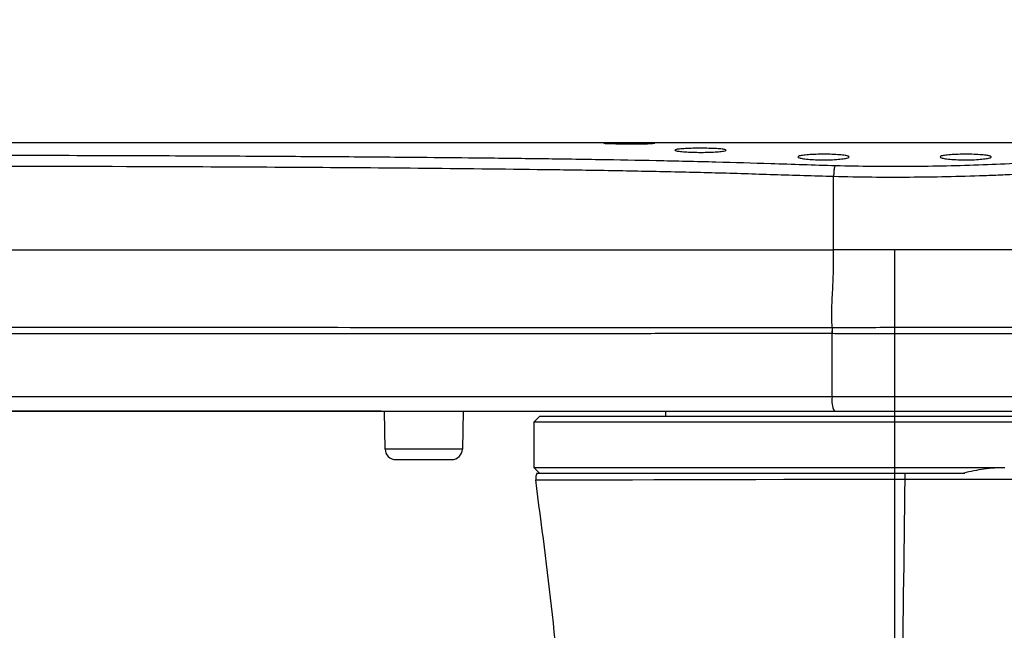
# Model space of a CAD drawing. Header units: millimetres. Extents: x 7590 to 10884, y -1862 to 419.
# Tile 49 of 83: x 8577 to 8760, y -777 to -663. Entities that reach past the tile are written whole.
import ezdxf

# ---------------------------------------------------------------- set-up
doc = ezdxf.new("R2010")
doc.units = ezdxf.units.MM
doc.header["$PDSIZE"] = -1
doc.layers.add('D中心线OR符号线', color=7, linetype='Continuous')
doc.styles.get("Standard").update_dxf_attribs({"font": 'times.ttf'})
doc.dimstyles.new('ISO-25', dxfattribs={"dimtxt": 18, "dimasz": 15, "dimexe": 1.25, "dimexo": 0.625, "dimtad": 1, "dimtoh": 1, "dimtxsty": 'Standard', "dimcen": 2.5, "dimadec": 0, "dimazin": 0, "dimtfac": 1, "dimtmove": 0, "dimatfit": 3, "dimfxl": 1, "dimarcsym": 0})

# ---------------------------------------------------------------- blocks, each defined once
blk = doc.blocks.new('*D99')
at = {"color": 0, "lineweight": -2}
for p, q in [((8643.72, -736.27), (8334.52, -736.27)), ((8335.77, -748.27), (8335.77, -901.27)), ((8670.39, -913.27), (8334.52, -913.27))]:
    blk.add_line(p, q, dxfattribs=at)
at = {"color": 0}
for points in [[(8337.77, -748.27), (8333.77, -748.27), (8335.77, -736.27)], [(8333.77, -901.27), (8337.77, -901.27), (8335.77, -913.27)]]:
    blk.add_solid(points, dxfattribs=at)
at = {"layer": 'Defpoints', "color": 0}
for p in [(8644.34, -736.27), (8335.77, -913.27), (8671.02, -913.27)]:
    blk.add_point(p, dxfattribs=at)
at = {"color": 0, "insert": (8327.49, -824.77), "char_height": 15, "attachment_point": 5, "rotation": 90}
blk.add_mtext('177', dxfattribs=at)
blk = doc.blocks.new('*D101')
at = {"color": 0, "lineweight": -2}
for p, q in [((8138.52, -345.27), (7958.2, -345.27)), ((7959.45, -891.27), (7959.45, -357.27)), ((8671.02, -903.27), (7958.2, -903.27))]:
    blk.add_line(p, q, dxfattribs=at)
at = {"color": 0}
for points in [[(7961.45, -357.27), (7957.45, -357.27), (7959.45, -345.27)], [(7957.45, -891.27), (7961.45, -891.27), (7959.45, -903.27)]]:
    blk.add_solid(points, dxfattribs=at)
at = {"layer": 'Defpoints', "color": 0}
for p in [(7959.45, -345.27), (8139.14, -345.27), (8671.64, -903.27)]:
    blk.add_point(p, dxfattribs=at)
at = {"color": 0, "insert": (7951.2, -623.26), "char_height": 15, "attachment_point": 5, "rotation": 90}
blk.add_mtext('558', dxfattribs=at)
blk = doc.blocks.new('*D103')
at = {"color": 0, "lineweight": -2}
for p, q in [((8093.27, -680.27), (8006.71, -680.27)), ((8007.96, -901.27), (8007.96, -692.27)), ((8671.02, -913.27), (8006.71, -913.27))]:
    blk.add_line(p, q, dxfattribs=at)
at = {"color": 0}
for points in [[(8009.96, -692.27), (8005.96, -692.27), (8007.96, -680.27)], [(8005.96, -901.27), (8009.96, -901.27), (8007.96, -913.27)]]:
    blk.add_solid(points, dxfattribs=at)
at = {"layer": 'Defpoints', "color": 0}
for p in [(8007.96, -680.27), (8093.89, -680.27), (8671.64, -913.27)]:
    blk.add_point(p, dxfattribs=at)
at = {"color": 0, "insert": (7999.7, -797.9), "char_height": 15, "attachment_point": 5, "rotation": 90}
blk.add_mtext('233', dxfattribs=at)

msp = doc.modelspace()

# ---------------------------------------------------------------- linework, layer by layer
at = {"color": 7, "lineweight": 25}
for p, q in [((8474.142, -686.269), (8802.354, -686.269)), ((8727.772, -706.269), (8727.814, -692.584)), ((8804.618, -706.269), (8727.772, -706.269)), ((8727.528, -720.758), (8727.51, -721.783)), ((8727.516, -733.624), (8727.552, -721.783)), ((8644.463, -743.304), (8644.34, -736.269)), ((8658.944, -736.269), (8658.821, -743.304)), ((8672.142, -738.269), (8673.142, -737.269)), ((8805.142, -737.269), (8673.142, -737.269)), ((8696.642, -737.269), (8696.642, -736.269)), ((8696.642, -737.269), (8696.642, -736.269)), ((8727.967, -736.269), (8803.496, -736.269)), ((8672.142, -746.769), (8672.142, -738.269)), ((8672.142, -738.269), (8806.142, -738.269)), ((8646.463, -745.269), (8656.821, -745.269)), ((8673.142, -747.769), (8672.142, -746.769)), ((8759.46, -746.769), (8672.142, -746.769)), ((8673.142, -747.769), (8752.172, -747.769)), ((8741.032, -747.769), (8751.987, -747.769))]:
    msp.add_line(p, q, dxfattribs=at)
at = {"color": 8, "lineweight": 25}
for p, q in [((8806.096, -733.624), (8727.516, -733.624)), ((8651.642, -743.304), (8644.463, -743.304)), ((8658.821, -743.304), (8651.642, -743.304))]:
    msp.add_line(p, q, dxfattribs=at)
at = {"color": 7, "lineweight": 25, "flags": 128}
msp.add_lwpolyline([(8694.569, -686.464), (8694.598, -686.48), (8694.15, -686.529), (8693.221, -686.575), (8691.914, -686.61), (8690.378, -686.627), (8688.787, -686.623), (8687.32, -686.598), (8686.141, -686.559), (8685.382, -686.511), (8685.13, -686.462), (8685.414, -686.419), (8686.203, -686.385), (8687.405, -686.362), (8688.887, -686.351), (8689.88, -686.349), (8689.88, -686.349)], dxfattribs=at)
at = {"color": 8, "lineweight": 25, "flags": 128}
msp.add_lwpolyline([(8672.479, -749.046), (8672.66, -749.046), (8673.317, -749.046), (8674.427, -749.045), (8676.037, -749.043), (8678.106, -749.039), (8680.549, -749.034), (8683.395, -749.028), (8686.727, -749.019), (8690.442, -749.009), (8694.405, -748.998), (8698.679, -748.985), (8703.372, -748.972), (8708.329, -748.958), (8713.355, -748.944), (8718.56, -748.931), (8724.068, -748.919), (8729.687, -748.909), (8733.778, -748.903), (8741.04, -748.9), (8741.04, -748.9), (8741.04, -748.9)], dxfattribs=at)
at = {"color": 7, "lineweight": 25}
for centre, radius, start, end in [((8784.677, -722.301), 57.128, 178.45248, 179.48033), ((8731.683, -734.274), 4.217, 171.13175, 208.23601), ((8646.463, -743.269), 2, 181, 270), ((8656.821, -743.269), 2, 270, 359), ((8674.444, -748.769), 2, 148.48432, 188.02609)]:
    msp.add_arc(centre, radius, start, end, dxfattribs=at)
for points, knots in [([(8689.88, -686.349), (8690.414, -686.35), (8691.484, -686.352), (8692.897, -686.368), (8694.008, -686.394), (8694.345, -686.42), (8694.514, -686.434)], [0, 0, 0, 0, 0.2499838, 0.4999672, 0.7499627, 1, 1, 1, 1]), ([(8703.08, -687.36), (8703.613, -687.364), (8704.679, -687.371), (8706.098, -687.429), (8707.179, -687.516), (8707.8, -687.631), (8707.89, -687.76), (8707.435, -687.891), (8706.486, -688.006), (8705.152, -688.09), (8703.586, -688.13), (8701.967, -688.12), (8700.476, -688.063), (8699.275, -687.967), (8698.499, -687.845), (8698.238, -687.713), (8698.525, -687.587), (8699.33, -687.48), (8700.557, -687.404), (8701.882, -687.365), (8702.747, -687.362), (8703.08, -687.36)], [0, 0, 0, 0, 0.0535011, 0.1070004, 0.1605526, 0.2142309, 0.268055, 0.3219861, 0.3759242, 0.4297438, 0.4833635, 0.5368056, 0.590194, 0.6436833, 0.6973686, 0.7512366, 0.8051857, 0.8590922, 0.9128724, 0.966507, 1, 1, 1, 1]), ([(8802.304, -686.269), (8802.232, -686.28), (8802.089, -686.3), (8800.92, -686.464), (8799.076, -686.718), (8796.497, -687.06), (8793.253, -687.469), (8789.366, -687.928), (8784.889, -688.415), (8779.859, -688.908), (8774.345, -689.384), (8768.407, -689.818), (8762.134, -690.192), (8755.583, -690.485), (8748.83, -690.687), (8741.945, -690.783), (8735.013, -690.779), (8730.445, -690.685), (8728.161, -690.639)], [0, 0, 0, 0, 0.0625563, 0.1251324, 0.1878765, 0.2506218, 0.3131153, 0.3755207, 0.4380457, 0.500517, 0.56312, 0.6256574, 0.6879665, 0.7501028, 0.8125572, 0.8749303, 0.9374438, 1, 1, 1, 1]), ([(8728.161, -690.639), (8724.153, -690.511), (8716.751, -690.275), (8705.698, -689.93), (8695.049, -689.688), (8683.928, -689.485), (8672.727, -689.324), (8661.639, -689.194), (8649.403, -689.075), (8635.535, -688.967), (8619.278, -688.868), (8603.03, -688.794), (8584.695, -688.731), (8564.675, -688.684), (8542.47, -688.657), (8520.212, -688.651), (8497.529, -688.662), (8482.056, -688.684), (8474.142, -688.695)], [0, 0, 0, 0, 0.0483729, 0.0893288, 0.1336106, 0.1755584, 0.2215142, 0.2662508, 0.3065707, 0.3658765, 0.4296727, 0.497972, 0.5570509, 0.6453193, 0.7333586, 0.8180884, 0.9069672, 1, 1, 1, 1]), ([(8725.942, -688.476), (8726.474, -688.482), (8727.539, -688.492), (8728.956, -688.573), (8730.036, -688.696), (8730.66, -688.855), (8730.754, -689.033), (8730.301, -689.211), (8729.35, -689.366), (8728.013, -689.478), (8726.447, -689.53), (8724.831, -689.518), (8723.343, -689.442), (8722.144, -689.314), (8721.366, -689.15), (8721.101, -688.97), (8721.385, -688.796), (8722.19, -688.647), (8723.42, -688.538), (8724.746, -688.484), (8725.61, -688.478), (8725.942, -688.476)], [0, 0, 0, 0, 0.0533254, 0.106647, 0.1600786, 0.2137633, 0.2677254, 0.3218748, 0.3760173, 0.4299305, 0.4834837, 0.5367277, 0.5898799, 0.6432051, 0.6968726, 0.7508736, 0.8050417, 0.8591526, 0.9130358, 0.9666354, 1, 1, 1, 1]), ([(8727.814, -692.584), (8730.184, -692.631), (8734.852, -692.723), (8741.889, -692.729), (8748.869, -692.635), (8754.656, -692.472), (8759.289, -692.293), (8762.681, -692.137), (8765.93, -691.962), (8768.856, -691.786), (8771.58, -691.606), (8773.978, -691.436), (8776.151, -691.27), (8778.195, -691.104), (8780.576, -690.902), (8783.43, -690.646), (8786.446, -690.354), (8789.14, -690.077), (8791.51, -689.821), (8793.868, -689.553), (8796.19, -689.281), (8798.702, -688.972), (8801.049, -688.672), (8802.934, -688.424), (8804.094, -688.265), (8804.234, -688.245), (8804.303, -688.235)], [0, 0, 0, 0, 0.0630267, 0.1241308, 0.1848164, 0.2474432, 0.2795003, 0.3120466, 0.3423439, 0.3724096, 0.3977246, 0.424161, 0.4463445, 0.4665661, 0.4905991, 0.5259967, 0.5661696, 0.6024753, 0.6332099, 0.6673512, 0.7111022, 0.7518773, 0.8141516, 0.8779955, 0.9399406, 1, 1, 1, 1]), ([(8752.342, -688.476), (8752.874, -688.482), (8753.938, -688.492), (8755.355, -688.573), (8756.436, -688.696), (8757.06, -688.855), (8757.153, -689.033), (8756.7, -689.211), (8755.75, -689.366), (8754.413, -689.478), (8752.847, -689.53), (8751.231, -689.518), (8749.743, -689.442), (8748.544, -689.314), (8747.765, -689.15), (8747.5, -688.97), (8747.785, -688.796), (8748.589, -688.647), (8749.819, -688.538), (8751.145, -688.484), (8752.01, -688.478), (8752.342, -688.476)], [0, 0, 0, 0, 0.0533254, 0.106647, 0.1600786, 0.2137633, 0.2677254, 0.3218748, 0.3760173, 0.4299305, 0.4834837, 0.5367277, 0.5898799, 0.6432051, 0.6968726, 0.7508736, 0.8050417, 0.8591526, 0.9130358, 0.9666354, 1, 1, 1, 1]), ([(8474.142, -690.649), (8488.318, -690.631), (8516.666, -690.596), (8559.189, -690.621), (8595.455, -690.71), (8625.444, -690.852), (8649.144, -691.018), (8668.602, -691.219), (8683.824, -691.439), (8694.852, -691.64), (8705.837, -691.891), (8716.767, -692.242), (8724.108, -692.47), (8727.814, -692.584)], [0, 0, 0, 0, 0.1668904, 0.3337295, 0.5005501, 0.5939017, 0.6870891, 0.7800866, 0.8238619, 0.8676, 0.9113419, 0.9552515, 1, 1, 1, 1]), ([(8728.161, -690.639), (8728.117, -690.676), (8728.051, -690.731), (8727.967, -690.942), (8727.912, -691.175), (8727.87, -691.485), (8727.832, -691.958), (8727.821, -692.333), (8727.814, -692.584)], [0, 0, 0, 0, 0.25314873, 0.37894719, 0.49999801, 0.62109762, 0.74698824, 1, 1, 1, 1]), ([(8474.142, -706.269), (8478.705, -706.269), (8496.345, -706.269), (8527.236, -706.269), (8563.549, -706.269), (8596.822, -706.269), (8626.927, -706.269), (8651, -706.269), (8668.976, -706.269), (8680.843, -706.269), (8692.678, -706.269), (8704.466, -706.269), (8716.109, -706.269), (8723.885, -706.269), (8727.772, -706.269)], [0, 0, 0, 0, 0.0537279, 0.207735, 0.3637348, 0.4813049, 0.5996264, 0.7185236, 0.7653532, 0.812232, 0.8591483, 0.90609, 0.9530468, 1, 1, 1, 1]), ([(8727.528, -720.758), (8727.502, -719.375), (8727.45, -716.698), (8727.688, -712.984), (8727.833, -709.536), (8727.793, -707.384), (8727.772, -706.269)], [0, 0, 0, 0, 0.2873817, 0.5561737, 0.7702253, 1, 1, 1, 1]), ([(8727.528, -720.758), (8727.528, -720.758), (8723.52, -720.777), (8715.557, -720.791), (8703.69, -720.772), (8689.803, -720.749), (8673.844, -720.744), (8655.921, -720.736), (8631.844, -720.728), (8601.615, -720.72), (8565.233, -720.718), (8522.738, -720.713), (8492.375, -720.711), (8474.142, -720.709)], [0, 0, 0, 0, 0.0000002, 0.0479665, 0.0959585, 0.1439054, 0.2146443, 0.2854147, 0.3561809, 0.4991346, 0.6421172, 0.7850942, 1, 1, 1, 1]), ([(8727.57, -720.758), (8727.556, -720.758), (8727.542, -720.758), (8727.528, -720.758), (8727.528, -720.758)], [0, 0, 0, 0, 0.9985823, 1, 1, 1, 1]), ([(8805.788, -720.652), (8805.788, -720.652), (8805.788, -720.652), (8805.635, -720.656), (8804.942, -720.659), (8803.772, -720.667), (8802.136, -720.681), (8800.068, -720.688), (8797.576, -720.7), (8794.64, -720.708), (8791.303, -720.712), (8787.626, -720.721), (8783.611, -720.719), (8779.237, -720.721), (8774.574, -720.721), (8769.704, -720.715), (8764.621, -720.716), (8759.307, -720.71), (8753.848, -720.708), (8748.338, -720.712), (8742.764, -720.712), (8737.112, -720.726), (8732.016, -720.741), (8728.854, -720.753), (8727.57, -720.758)], [0, 0, 0, 0, 0.0000005, 0.0476103, 0.0952199, 0.1442054, 0.1931908, 0.2408227, 0.2884545, 0.3374728, 0.3864911, 0.4341384, 0.4817856, 0.5308222, 0.5798587, 0.6275031, 0.6751476, 0.7241763, 0.7732052, 0.8208338, 0.8684625, 0.917467, 0.9664716, 1, 1, 1, 1]), ([(8474.143, -721.844), (8486.15, -721.842), (8510.166, -721.84), (8546.193, -721.835), (8582.214, -721.829), (8612.801, -721.824), (8637.363, -721.817), (8655.914, -721.813), (8673.836, -721.803), (8689.792, -721.793), (8703.68, -721.767), (8715.536, -721.742), (8723.519, -721.769), (8727.51, -721.783)], [0, 0, 0, 0, 0.1415438, 0.2831039, 0.4246479, 0.5661697, 0.6438492, 0.714613, 0.7853812, 0.8561179, 0.9040568, 0.9520405, 1, 1, 1, 1]), ([(8727.51, -721.783), (8727.524, -721.783), (8727.538, -721.783), (8727.552, -721.783), (8727.552, -721.783)], [0, 0, 0, 0, 0.9985817, 1, 1, 1, 1]), ([(8727.552, -721.783), (8728.837, -721.79), (8731.95, -721.808), (8736.946, -721.82), (8742.552, -721.824), (8748.19, -721.83), (8753.763, -721.825), (8759.178, -721.819), (8764.453, -721.814), (8769.599, -721.802), (8774.524, -721.799), (8779.151, -721.792), (8783.5, -721.789), (8787.573, -721.797), (8791.296, -721.8), (8794.613, -721.815), (8797.544, -721.833), (8800.085, -721.849), (8802.186, -721.872), (8803.821, -721.888), (8804.999, -721.905), (8805.75, -721.92), (8805.844, -721.921), (8805.892, -721.921)], [0, 0, 0, 0, 0.03352733, 0.08116236, 0.12879751, 0.17781782, 0.22683809, 0.27447404, 0.32210994, 0.37112999, 0.42015006, 0.46778753, 0.51542504, 0.56444657, 0.6134681, 0.66109287, 0.70871761, 0.75772518, 0.80673275, 0.8543577, 0.90198269, 0.95099133, 1, 1, 1, 1]), ([(8727.516, -733.624), (8724, -733.624), (8716.966, -733.624), (8706.533, -733.624), (8694.233, -733.624), (8680.015, -733.624), (8662.149, -733.624), (8642.405, -733.624), (8620.803, -733.624), (8591.829, -733.624), (8555.479, -733.624), (8511.731, -733.624), (8467.961, -733.624), (8438.762, -733.624), (8424.162, -733.624)], [0, 0, 0, 0, 0.0353192, 0.0706607, 0.1059753, 0.1589812, 0.211996, 0.2830452, 0.3541075, 0.425167, 0.5687291, 0.7122964, 0.8561471, 1, 1, 1, 1]), ([(8424.142, -736.269), (8438.743, -736.269), (8467.946, -736.269), (8511.736, -736.269), (8555.519, -736.269), (8591.869, -736.269), (8620.791, -736.269), (8642.29, -736.269), (8662.003, -736.269), (8679.912, -736.269), (8694.257, -736.269), (8706.693, -736.269), (8717.272, -736.269), (8724.403, -736.269), (8727.967, -736.269)], [0, 0, 0, 0, 0.1436456, 0.287289, 0.4308008, 0.5743072, 0.6449166, 0.7155288, 0.7861283, 0.8394338, 0.8927307, 0.928476, 0.9642491, 1, 1, 1, 1]), ([(8672.81, -747.769), (8672.781, -747.769), (8672.666, -747.769), (8673.348, -747.769), (8674.827, -747.769), (8677.166, -747.769), (8680.293, -747.769), (8684.159, -747.769), (8688.714, -747.769), (8693.928, -747.769), (8699.712, -747.769), (8705.991, -747.769), (8712.699, -747.769), (8719.736, -747.769), (8726.872, -747.769), (8734.001, -747.769), (8738.689, -747.769), (8741.033, -747.769)], [0, 0, 0, 0, 0.0245425, 0.0946868, 0.1650552, 0.235201, 0.3053855, 0.3757931, 0.445978, 0.5163051, 0.5868565, 0.6571824, 0.7274075, 0.797857, 0.8680803, 0.9340407, 1, 1, 1, 1]), ([(8741.033, -747.769), (8741.034, -747.876), (8741.038, -748.105), (8741.04, -748.491), (8741.04, -748.764), (8741.04, -748.9)], [0, 0, 0, 0, 0.3055279, 0.652764, 1, 1, 1, 1]), ([(8759.606, -746.769), (8758.323, -746.817), (8755.782, -746.91), (8753.244, -747.485), (8751.987, -747.769)], [0, 0, 0, 0, 0.5047711, 1, 1, 1, 1]), ([(8678.041, -897.643), (8678.53, -889.97), (8679.54, -874.114), (8679.9, -849.902), (8679.431, -824.935), (8678.004, -799.607), (8675.758, -774.247), (8673.543, -757.389), (8672.448, -749.051)], [0, 0, 0, 0, 0.1548271, 0.319918, 0.4874421, 0.6576225, 0.8306718, 1, 1, 1, 1]), ([(8741.04, -748.9), (8740.857, -763.151), (8740.486, -792.003), (8740.152, -820.866), (8739.983, -835.473)], [0, 0, 0, 0, 0.4939131, 1, 1, 1, 1]), ([(8741.04, -748.9), (8742.373, -748.899), (8749.037, -748.892), (8777.026, -748.863), (8811.307, -748.829), (8850.677, -748.79), (8868.722, -748.777), (8879.142, -748.769)], [0, 0, 0, 0, 0.0289529, 0.1447647, 0.6080117, 0.7736387, 1, 1, 1, 1])]:
    msp.add_open_spline(points, degree=3, knots=knots, dxfattribs=at)
at = {"layer": 'D中心线OR符号线'}
msp.add_line((8739.142, -706.269), (8739.142, -947.509), dxfattribs=at)

# ---------------------------------------------------------------- dimensions: what is measured, and where the dimension line sits
for base, p1, p2, picture, middle in [((7959.452, -345.269), (8671.642, -903.269), (8139.142, -345.269), '*D101', (7959.452, -623.259)), ((8007.956, -680.269), (8671.642, -913.269), (8093.892, -680.269), '*D103', (8007.956, -797.902))]:
    dim = msp.add_linear_dim(base=base, p1=p1, p2=p2, angle=90, dimstyle='ISO-25', override={"dimtxt": 15, "dimasz": 12})
    dim.commit()
    dim.dimension.update_dxf_attribs({"geometry": picture, "text_midpoint": middle, "dimtype": 160})
dim = msp.add_linear_dim(base=(8335.77, -913.269), p1=(8644.34, -736.269), p2=(8671.017, -913.269), angle=90, dimstyle='ISO-25', override={"dimtxt": 15, "dimasz": 12})
dim.commit()
dim.dimension.update_dxf_attribs({"geometry": '*D99', "text_midpoint": (8327.494, -824.769)})

doc.saveas('drawing.dxf')
